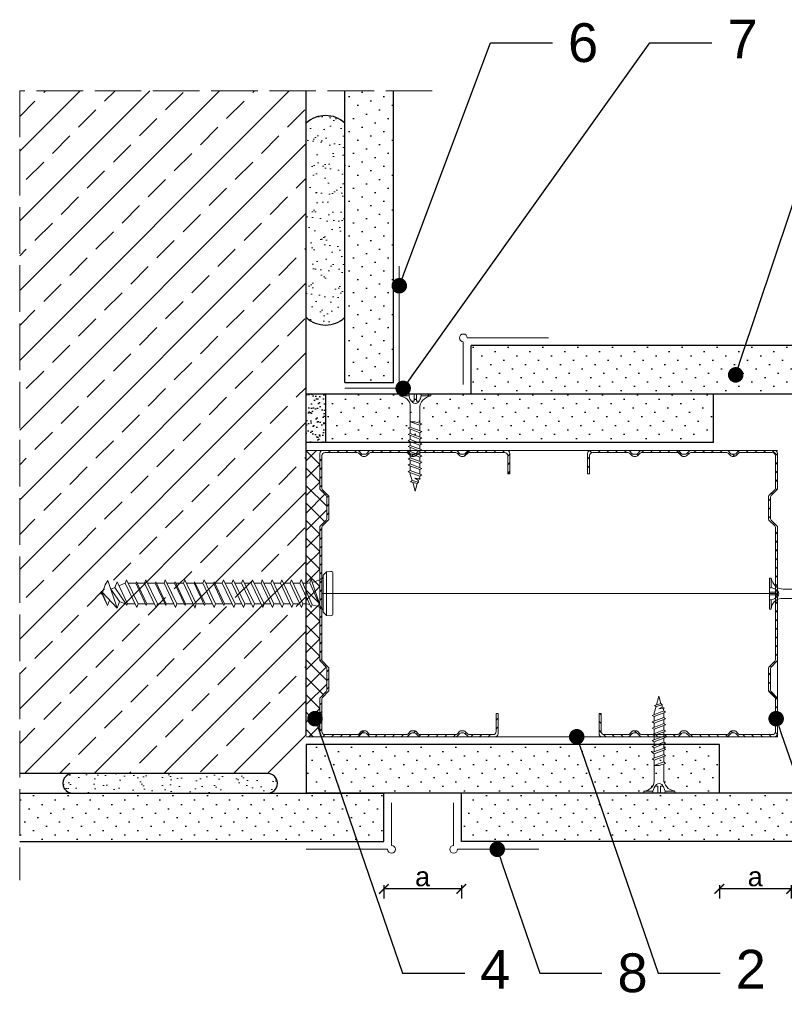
# Model space of a CAD drawing. Header units: millimetres. Extents: x 1776 to 2793, y 1041 to 1933.
# Tile 8 of 9: x 2452 to 2649, y 1679 to 1933. Entities that reach past the tile are written whole.
import ezdxf
from ezdxf import colors
from ezdxf.entities.mleader import LeaderData, LeaderLine
from ezdxf.math import Vec2, Vec3

# ---------------------------------------------------------------- set-up
doc = ezdxf.new("R2010")
doc.units = ezdxf.units.MM
doc.linetypes.add('ACAD_ISO02W100', pattern=[15, 12, -3])
for name, color, linetype, lineweight in [('_ISOVER WELNA', 7, 'BATTING', 9), ('_RIGIPS AKCESORIA', 7, 'Continuous', 18), ('_RIGIPS G-K', 7, 'Continuous', 25), ('_RIGIPS PROFIL', 7, 'Continuous', 18), ('KRESKOWANIE', 7, 'Continuous', 9), ('OPISY', 7, 'Continuous', 9), ('PRZERYWANA', 7, 'ACAD_ISO02W100', 9), ('WYMIARY', 7, 'Continuous', 25)]:
    doc.layers.add(name, color=color, linetype=linetype, lineweight=lineweight)
doc.styles.get("Standard").update_dxf_attribs({"font": 'arial.ttf'})
doc.linetypes.add('BATTING', pattern='A,0.00254,-2.54,[134,ltypeshp.shx,S=2.54,R=0,X=-2.54,Y=0],-5.08,[134,ltypeshp.shx,S=2.54,R=180,X=2.54,Y=0],-2.54', length=10.16254)
doc.dimstyles.new('ISO-25', dxfattribs={"dimtxt": 5, "dimasz": 2.5, "dimexe": 2.5, "dimexo": 0.625, "dimtad": 1, "dimtxsty": 'Standard', "dimblk": 'ARCHTICK', "dimcen": 2.5, "dimadec": 0, "dimazin": 0, "dimtfac": 1, "dimtmove": 0, "dimatfit": 3, "dimfxl": 1, "dimfxlon": 1, "dimarcsym": 0})
pattern_1 = [(315, (165.0837, 0), (3.367596, 1.122532), [0, -3.175])]

# ---------------------------------------------------------------- blocks, each defined once
blk = doc.blocks.new('CW 75 ULTRASTIL')
h = blk.add_hatch()
h.set_pattern_fill('ANSI31', color=256, scale=0.5, style=0)
h.paths.add_polyline_path([(106.07, 103.31, -0.414214), (106.87, 104.11), (115.19, 104.11, -0.198912), (115.55, 103.96), (116.25, 103.25, 0.198912), (116.61, 103.11), (117.19, 103.11, 0.198912), (117.55, 103.25), (118.25, 103.96, -0.198912), (118.61, 104.11), (127.89, 104.11, -0.198912), (128.25, 103.96), (128.95, 103.25, 0.198912), (129.31, 103.11), (129.89, 103.11, 0.198912), (130.25, 103.25), (130.95, 103.96, -0.198912), (131.31, 104.11), (140.59, 104.11, -0.198912), (140.95, 103.96), (141.65, 103.25, 0.198912), (142.01, 103.11), (142.59, 103.11, 0.198912), (142.95, 103.25), (143.65, 103.96, -0.198912), (144.01, 104.11), (153.17, 104.11, -0.414214), (153.97, 103.31), (153.97, 98.66), (154.52, 98.66), (154.52, 103.86, 0.414214), (153.72, 104.66), (144.01, 104.66, 0.198912), (143.65, 104.51), (142.95, 103.8, -0.198912), (142.59, 103.66), (142.01, 103.66, -0.198912), (141.65, 103.8), (140.95, 104.51, 0.198912), (140.59, 104.66), (131.31, 104.66, 0.198912), (130.95, 104.51), (130.25, 103.8, -0.198912), (129.89, 103.66), (129.31, 103.66, -0.198912), (128.95, 103.8), (128.25, 104.51, 0.198912), (127.89, 104.66), (118.61, 104.66, 0.198912), (118.25, 104.51), (117.55, 103.8, -0.198912), (117.19, 103.66), (116.61, 103.66, -0.198912), (116.25, 103.8), (115.55, 104.51, 0.198912), (115.19, 104.66), (106.32, 104.66, 0.414214), (105.52, 103.86), (105.52, 94.86, 0.198912), (105.67, 94.51), (107.17, 93, -0.198912), (107.32, 92.65), (107.32, 87.06, -0.198912), (107.17, 86.71), (105.67, 85.2, 0.198912), (105.52, 84.85), (105.52, 50.66, 0.198912), (105.67, 50.31), (107.17, 48.8, -0.198912), (107.32, 48.45), (107.32, 42.86, -0.198912), (107.17, 42.51), (105.67, 41, 0.198912), (105.52, 40.65), (105.52, 31.66, 0.414214), (106.32, 30.86), (115.19, 30.86, 0.198912), (115.55, 31), (116.25, 31.71, -0.198912), (116.61, 31.86), (117.19, 31.86, -0.198912), (117.55, 31.71), (118.25, 31, 0.198912), (118.61, 30.86), (127.89, 30.86, 0.198912), (128.25, 31), (128.95, 31.71, -0.198912), (129.31, 31.86), (129.89, 31.86, -0.198912), (130.25, 31.71), (130.95, 31, 0.198912), (131.31, 30.86), (140.59, 30.86, 0.198912), (140.95, 31), (141.65, 31.71, -0.198912), (142.01, 31.86), (142.59, 31.86, -0.198912), (142.95, 31.71), (143.65, 31, 0.198912), (144.01, 30.86), (150.72, 30.86, 0.414214), (151.52, 31.66), (151.52, 36.86), (150.97, 36.86), (150.97, 32.21, -0.414214), (150.17, 31.41), (144.01, 31.41, -0.198912), (143.65, 31.55), (142.95, 32.26, 0.198912), (142.59, 32.41), (142.01, 32.41, 0.198912), (141.65, 32.26), (140.95, 31.55, -0.198912), (140.59, 31.41), (131.31, 31.41, -0.198912), (130.95, 31.55), (130.25, 32.26, 0.198912), (129.89, 32.41), (129.31, 32.41, 0.198912), (128.95, 32.26), (128.25, 31.55, -0.198912), (127.89, 31.41), (118.61, 31.41, -0.198912), (118.25, 31.55), (117.55, 32.26, 0.198912), (117.19, 32.41), (116.61, 32.41, 0.198912), (116.25, 32.26), (115.55, 31.55, -0.198912), (115.19, 31.41), (106.87, 31.41, -0.414214), (106.07, 32.21), (106.07, 40.65, -0.198912), (106.22, 41), (107.72, 42.51, 0.198912), (107.87, 42.86), (107.87, 48.45, 0.198912), (107.72, 48.8), (106.22, 50.31, -0.198912), (106.07, 50.66), (106.07, 84.85, -0.198912), (106.22, 85.2), (107.72, 86.71, 0.198912), (107.87, 87.06), (107.87, 92.65, 0.198912), (107.72, 93), (106.22, 94.51, -0.198912), (106.07, 94.86)])
at = {"layer": '_RIGIPS PROFIL'}
for p, q in [((115.19, 104.66), (106.32, 104.66)), ((115.19, 104.11), (106.87, 104.11)), ((115.55, 104.51), (116.25, 103.8)), ((118.25, 104.51), (117.55, 103.8)), ((127.89, 104.66), (118.61, 104.66)), ((127.89, 104.11), (118.61, 104.11)), ((128.25, 104.51), (128.95, 103.8)), ((130.95, 104.51), (130.25, 103.8)), ((131.31, 104.66), (140.59, 104.66)), ((131.31, 104.11), (140.59, 104.11)), ((140.95, 104.51), (141.65, 103.8)), ((143.65, 104.51), (142.95, 103.8)), ((153.72, 104.66), (144.01, 104.66)), ((153.17, 104.11), (144.01, 104.11)), ((105.52, 103.86), (105.52, 94.86)), ((106.07, 103.31), (106.07, 94.86)), ((115.55, 103.96), (116.25, 103.25)), ((117.19, 103.66), (116.61, 103.66)), ((117.19, 103.11), (116.61, 103.11)), ((118.25, 103.96), (117.55, 103.25)), ((128.25, 103.96), (128.95, 103.25)), ((129.89, 103.66), (129.31, 103.66)), ((129.89, 103.11), (129.31, 103.11)), ((130.95, 103.96), (130.25, 103.25)), ((140.95, 103.96), (141.65, 103.25)), ((142.59, 103.66), (142.01, 103.66)), ((142.59, 103.11), (142.01, 103.11)), ((143.65, 103.96), (142.95, 103.25)), ((153.97, 98.66), (153.97, 103.31)), ((154.52, 98.66), (154.52, 103.86)), ((153.97, 98.66), (154.52, 98.66)), ((107.17, 93), (105.67, 94.51)), ((107.72, 93), (106.22, 94.51)), ((107.32, 92.65), (107.32, 87.06)), ((107.87, 92.65), (107.87, 87.06)), ((107.17, 86.71), (105.67, 85.2)), ((107.72, 86.71), (106.22, 85.2)), ((105.52, 84.85), (105.52, 50.66)), ((106.07, 84.85), (106.07, 50.66)), ((107.17, 48.8), (105.67, 50.31)), ((107.72, 48.8), (106.22, 50.31)), ((107.32, 42.86), (107.32, 48.45)), ((107.87, 42.86), (107.87, 48.45)), ((105.52, 31.66), (105.52, 40.65)), ((107.17, 42.51), (105.67, 41)), ((106.07, 32.21), (106.07, 40.65)), ((107.72, 42.51), (106.22, 41)), ((150.97, 36.86), (150.97, 32.21)), ((150.97, 36.86), (151.52, 36.86)), ((151.52, 36.86), (151.52, 31.66)), ((115.19, 30.86), (106.32, 30.86)), ((115.19, 31.41), (106.87, 31.41)), ((115.55, 31.55), (116.25, 32.26)), ((115.55, 31), (116.25, 31.71)), ((117.19, 32.41), (116.61, 32.41)), ((117.19, 31.86), (116.61, 31.86)), ((118.25, 31.55), (117.55, 32.26)), ((118.25, 31), (117.55, 31.71)), ((127.89, 31.41), (118.61, 31.41)), ((127.89, 30.86), (118.61, 30.86)), ((128.25, 31.55), (128.95, 32.26)), ((128.25, 31), (128.95, 31.71)), ((129.89, 32.41), (129.31, 32.41)), ((129.89, 31.86), (129.31, 31.86)), ((130.95, 31.55), (130.25, 32.26)), ((130.95, 31), (130.25, 31.71)), ((131.31, 31.41), (140.59, 31.41)), ((131.31, 30.86), (140.59, 30.86)), ((140.95, 31.55), (141.65, 32.26)), ((140.95, 31), (141.65, 31.71)), ((142.59, 32.41), (142.01, 32.41)), ((142.59, 31.86), (142.01, 31.86)), ((143.65, 31.55), (142.95, 32.26)), ((143.65, 31), (142.95, 31.71)), ((150.17, 31.41), (144.01, 31.41)), ((150.72, 30.86), (144.01, 30.86))]:
    blk.add_line(p, q, dxfattribs=at)
for centre, radius, start, end in [((106.32, 103.86), 0.8, 90, 180), ((106.87, 103.31), 0.8, 90, 180), ((115.19, 104.16), 0.5, 45, 90), ((115.19, 103.61), 0.5, 45, 90), ((118.61, 104.16), 0.5, 90, 135), ((118.61, 103.61), 0.5, 90, 135), ((127.89, 104.16), 0.5, 45, 90), ((127.89, 103.61), 0.5, 45, 90), ((131.31, 104.16), 0.5, 90, 135), ((131.31, 103.61), 0.5, 90, 135), ((140.59, 104.16), 0.5, 45, 90), ((140.59, 103.61), 0.5, 45, 90), ((144.01, 104.16), 0.5, 90, 135), ((144.01, 103.61), 0.5, 90, 135), ((153.17, 103.31), 0.8, 0, 90), ((153.72, 103.86), 0.8, 0, 90), ((116.61, 104.16), 0.5, 225, 270), ((116.61, 103.61), 0.5, 225, 270), ((117.19, 104.16), 0.5, 270, 315), ((117.19, 103.61), 0.5, 270, 315), ((129.31, 104.16), 0.5, 225, 270), ((129.31, 103.61), 0.5, 225, 270), ((129.89, 104.16), 0.5, 270, 315), ((129.89, 103.61), 0.5, 270, 315), ((142.01, 104.16), 0.5, 225, 270), ((142.01, 103.61), 0.5, 225, 270), ((142.59, 104.16), 0.5, 270, 315), ((142.59, 103.61), 0.5, 270, 315), ((106.02, 94.86), 0.5, 180, 225), ((106.57, 94.86), 0.5, 180, 225), ((106.82, 92.65), 0.5, 0, 45), ((107.37, 92.65), 0.5, 0, 45), ((106.82, 87.06), 0.5, 315, 0), ((107.37, 87.06), 0.5, 315, 0), ((106.02, 84.85), 0.5, 135, 180), ((106.57, 84.85), 0.5, 135, 180), ((106.02, 50.66), 0.5, 180, 225), ((106.57, 50.66), 0.5, 180, 225), ((106.82, 48.45), 0.5, 0, 45), ((107.37, 48.45), 0.5, 0, 45), ((106.02, 40.65), 0.5, 135, 180), ((106.57, 40.65), 0.5, 135, 180), ((106.82, 42.86), 0.5, 315, 0), ((107.37, 42.86), 0.5, 315, 0), ((106.32, 31.66), 0.8, 180, 270), ((106.87, 32.21), 0.8, 180, 270), ((115.19, 31.91), 0.5, 270, 315), ((115.19, 31.36), 0.5, 270, 315), ((116.61, 31.91), 0.5, 90, 135), ((116.61, 31.36), 0.5, 90, 135), ((117.19, 31.91), 0.5, 45, 90), ((117.19, 31.36), 0.5, 45, 90), ((118.61, 31.91), 0.5, 225, 270), ((118.61, 31.36), 0.5, 225, 270), ((127.89, 31.91), 0.5, 270, 315), ((127.89, 31.36), 0.5, 270, 315), ((129.31, 31.91), 0.5, 90, 135), ((129.31, 31.36), 0.5, 90, 135), ((129.89, 31.91), 0.5, 45, 90), ((129.89, 31.36), 0.5, 45, 90), ((131.31, 31.91), 0.5, 225, 270), ((131.31, 31.36), 0.5, 225, 270), ((140.59, 31.91), 0.5, 270, 315), ((140.59, 31.36), 0.5, 270, 315), ((142.01, 31.91), 0.5, 90, 135), ((142.01, 31.36), 0.5, 90, 135), ((142.59, 31.91), 0.5, 45, 90), ((142.59, 31.36), 0.5, 45, 90), ((144.01, 31.91), 0.5, 225, 270), ((144.01, 31.36), 0.5, 225, 270), ((150.17, 32.21), 0.8, 270, 0), ((150.72, 31.66), 0.8, 270, 0)]:
    blk.add_arc(centre, radius, start, end, dxfattribs=at)
blk = doc.blocks.new('TN 25')
at = {"layer": '_RIGIPS AKCESORIA'}
for p, q in [((0, -0.84), (0, 7.16)), ((0, 7.16), (0.46, 7.16)), ((0.46, 7.16), (0.46, 4.78)), ((0.46, 4.78), (0, 4.78)), ((0, 3.5), (1.77, 3.5)), ((0, 2.83), (1.77, 2.83)), ((1.77, 3.5), (1.77, 4.2)), ((1.77, 2.83), (1.77, 2.18)), ((3.02, 4.46), (8.47, 4.46)), ((7.12, 4.46), (7.12, 3.18)), ((8.03, 2.01), (7.12, 4.46)), ((7.12, 3.18), (7.65, 1.53)), ((8.47, 4.46), (8.79, 5)), ((9.61, 1.51), (8.47, 4.46)), ((8.79, 5), (9.93, 2.01)), ((9, 4.46), (10.1, 4.46)), ((10.1, 4.46), (10.41, 5)), ((11.23, 1.51), (10.1, 4.46)), ((10.41, 5), (11.56, 2.01)), ((10.62, 4.46), (11.67, 4.46)), ((11.67, 4.46), (11.99, 5)), ((12.81, 1.51), (11.67, 4.46)), ((11.99, 5), (13.14, 2.01)), ((12.2, 4.46), (13.21, 4.46)), ((13.21, 4.46), (13.52, 5)), ((14.34, 1.51), (13.21, 4.46)), ((13.52, 5), (14.67, 2.01)), ((13.73, 4.46), (14.8, 4.46)), ((14.8, 4.46), (15.12, 5)), ((15.94, 1.51), (14.8, 4.46)), ((15.12, 5), (16.26, 2.01)), ((15.33, 4.46), (16.42, 4.46)), ((16.42, 4.46), (16.73, 5)), ((17.55, 1.51), (16.42, 4.46)), ((16.73, 5), (17.88, 2.01)), ((16.94, 4.46), (17.99, 4.46)), ((17.99, 4.46), (18.31, 5)), ((19.13, 1.51), (17.99, 4.46)), ((18.31, 5), (19.45, 2.01)), ((18.52, 4.46), (19.68, 4.46)), ((19.68, 4.46), (20, 5)), ((20.82, 1.51), (19.68, 4.46)), ((20, 5), (21.14, 2.01)), ((20.21, 4.46), (20.7, 4.46)), ((20.7, 4.46), (22.28, 3.98)), ((21.85, 1.83), (21.67, 3.28)), ((21.67, 3.28), (22.14, 2.4)), ((22.28, 3.98), (22.56, 4.37)), ((22.7, 2.36), (22.28, 3.98)), ((22.56, 4.37), (23.03, 2.71)), ((23.03, 2.71), (22.7, 2.36)), ((22.71, 3.85), (25, 3.24)), ((25, 3.24), (23.03, 2.71)), ((0.46, 1.64), (0, 1.64)), ((0.46, -0.84), (0.46, 1.64)), ((7.49, 2.01), (3.55, 2.01)), ((7.65, 1.53), (8.03, 2.01)), ((9.41, 2.01), (8.03, 2.01)), ((9.93, 2.01), (9.61, 1.51)), ((11.04, 2.01), (9.93, 2.01)), ((11.56, 2.01), (11.23, 1.51)), ((12.61, 2.01), (11.56, 2.01)), ((13.14, 2.01), (12.81, 1.51)), ((14.15, 2.01), (13.14, 2.01)), ((14.67, 2.01), (14.34, 1.51)), ((15.74, 2.01), (14.67, 2.01)), ((16.26, 2.01), (15.94, 1.51)), ((17.36, 2.01), (16.26, 2.01)), ((17.88, 2.01), (17.55, 1.51)), ((18.93, 2.01), (17.88, 2.01)), ((19.45, 2.01), (19.13, 1.51)), ((19.45, 2.01), (20.62, 2.01)), ((21.14, 2.01), (20.82, 1.51)), ((21.14, 2.01), (21.81, 2.12)), ((22.14, 2.4), (21.85, 1.83)), ((22.7, 2.36), (22.14, 2.4)), ((0, -0.84), (0.46, -0.84))]:
    blk.add_line(p, q, dxfattribs=at)
for centre, major_axis, ratio, start_param, end_param in [((3.09, 7.67), (0.17, 3.2), 0.826134, 1.773653, 3.180586), ((-0.04, 0.9), (0, 3.93), 0.848176, -0.720942, -0.151112), ((1.66, 3.18), (0, 0.895), 0.848176, -1.552777, -0.720942), ((1.66, 3.18), (0, 0.895), 0.848176, 3.862535, 4.730408), ((3.37, -1.57), (0.28, 3.57), 0.832181, 0.035984, 1.430787), ((-2.73, 15.91), (0, 14.76), 0.848176, 3.399396, 3.475072), ((0.59, 4.62), (0, 2.81), 0.848176, 3.475072, 3.862535)]:
    blk.add_ellipse(centre, major_axis=major_axis, ratio=ratio, start_param=start_param, end_param=end_param, dxfattribs=at)
blk = doc.blocks.new('polnaroznik')
at = {"layer": '_RIGIPS AKCESORIA'}
for p, q in [((430.5, 56.15), (451.5, 56.15)), ((429.5, 44.15), (429.5, 55.15))]:
    blk.add_line(p, q, dxfattribs=at)
blk.add_arc((429.5, 56.15), 1, 0, 270, dxfattribs=at)
blk = doc.blocks.new('kolek beton 65')
at = {"layer": '_RIGIPS AKCESORIA'}
for p, q in [((-67.81, -931.28), (-68.91, -931.37)), ((-125.3, -933.58), (-125.96, -934.72)), ((-122.91, -940.73), (-125.3, -933.58)), ((-120.48, -933.42), (-120.81, -934.33)), ((-117.51, -939.63), (-120.48, -933.42)), ((-115.48, -933.42), (-115.81, -934.33)), ((-112.51, -939.63), (-115.48, -933.42)), ((-110.48, -933.42), (-110.81, -934.33)), ((-110.48, -933.42), (-110.81, -934.33)), ((-107.51, -939.63), (-110.48, -933.42)), ((-105.48, -933.42), (-105.81, -934.33)), ((-102.51, -939.63), (-105.48, -933.42)), ((-100.48, -933.42), (-100.81, -934.33)), ((-97.51, -939.63), (-100.48, -933.42)), ((-95.48, -933.42), (-95.81, -934.33)), ((-92.51, -939.63), (-95.48, -933.42)), ((-92.98, -933.42), (-93.31, -934.33)), ((-90.01, -939.63), (-92.98, -933.42)), ((-90.48, -933.42), (-90.81, -934.33)), ((-87.51, -939.63), (-90.48, -933.42)), ((-87.98, -933.42), (-88.31, -934.33)), ((-85.01, -939.63), (-87.98, -933.42)), ((-85.48, -933.42), (-85.81, -934.33)), ((-82.51, -939.63), (-85.48, -933.42)), ((-82.98, -933.42), (-83.31, -934.33)), ((-80.01, -939.63), (-82.98, -933.42)), ((-80.48, -933.42), (-80.81, -934.33)), ((-77.51, -939.63), (-80.48, -933.42)), ((-77.98, -933.42), (-78.31, -934.33)), ((-75.01, -939.63), (-77.98, -933.42)), ((-75.47, -933.37), (-75.81, -934.33)), ((-75.47, -933.37), (-72.61, -939.89)), ((-72.91, -933.23), (-73.27, -934.2)), ((-70.43, -940.67), (-72.91, -933.23)), ((-68.91, -931.37), (-69.76, -932.23)), ((-69.76, -932.23), (-69.76, -941.73)), ((-68.91, -942.59), (-68.91, -931.37)), ((-67.26, -942.18), (-67.26, -931.78)), ((-126.91, -936.37), (-127.26, -936.98)), ((-125.41, -940.08), (-126.91, -936.37)), ((-125.96, -934.72), (-126.69, -936.74)), ((-123.47, -935.41), (-124.54, -935.85)), ((-122.3, -939.04), (-124.54, -935.85)), ((-122.93, -933.94), (-123.47, -935.41)), ((-123.47, -935.41), (-120.37, -939.96)), ((-120.25, -939.63), (-122.93, -933.94)), ((-120.86, -934.33), (-122.44, -934.98)), ((-120.81, -934.33), (-120.86, -934.33)), ((-117.85, -940.54), (-120.81, -934.33)), ((-118.08, -934.33), (-120.05, -934.33)), ((-117.93, -933.94), (-118.08, -934.33)), ((-118.08, -934.33), (-115.39, -940.02)), ((-115.25, -939.63), (-117.93, -933.94)), ((-115.81, -934.33), (-117.73, -934.33)), ((-112.85, -940.54), (-115.81, -934.33)), ((-113.08, -934.33), (-115.05, -934.33)), ((-112.93, -933.94), (-113.08, -934.33)), ((-113.08, -934.33), (-110.39, -940.02)), ((-110.25, -939.63), (-112.93, -933.94)), ((-110.81, -934.33), (-112.73, -934.33)), ((-108.28, -939.63), (-110.81, -934.33)), ((-107.85, -940.54), (-110.81, -934.33)), ((-108.08, -934.33), (-110.05, -934.33)), ((-107.51, -939.63), (-110.05, -934.33)), ((-107.93, -933.94), (-108.08, -934.33)), ((-108.08, -934.33), (-105.39, -940.02)), ((-105.25, -939.63), (-107.93, -933.94)), ((-105.81, -934.33), (-107.73, -934.33)), ((-102.85, -940.54), (-105.81, -934.33)), ((-103.08, -934.33), (-105.05, -934.33)), ((-102.93, -933.94), (-103.08, -934.33)), ((-103.08, -934.33), (-100.39, -940.02)), ((-100.25, -939.63), (-102.93, -933.94)), ((-100.81, -934.33), (-102.73, -934.33)), ((-97.85, -940.54), (-100.81, -934.33)), ((-98.08, -934.33), (-100.05, -934.33)), ((-97.93, -933.94), (-98.08, -934.33)), ((-98.08, -934.33), (-95.39, -940.02)), ((-95.25, -939.63), (-97.93, -933.94)), ((-95.81, -934.33), (-97.73, -934.33)), ((-92.85, -940.54), (-95.81, -934.33)), ((-93.31, -934.33), (-95.05, -934.33)), ((-90.35, -940.54), (-93.31, -934.33)), ((-90.81, -934.33), (-92.55, -934.33)), ((-87.85, -940.54), (-90.81, -934.33)), ((-88.31, -934.33), (-90.05, -934.33)), ((-85.35, -940.54), (-88.31, -934.33)), ((-85.81, -934.33), (-87.55, -934.33)), ((-82.85, -940.54), (-85.81, -934.33)), ((-83.31, -934.33), (-85.05, -934.33)), ((-80.35, -940.54), (-83.31, -934.33)), ((-80.81, -934.33), (-82.55, -934.33)), ((-77.85, -940.54), (-80.81, -934.33)), ((-80.05, -934.33), (-78.31, -934.33)), ((-75.35, -940.54), (-78.31, -934.33)), ((-75.81, -934.33), (-77.55, -934.33)), ((-72.85, -940.54), (-75.81, -934.33)), ((-73.27, -934.2), (-70.43, -940.67)), ((-126.9, -936.83), (-127.26, -936.98)), ((-126.72, -937.2), (-127.26, -936.98)), ((-127.02, -936.57), (-125.7, -939.37)), ((-126.69, -936.74), (-126.75, -936.77)), ((-126.69, -936.74), (-122.91, -940.73)), ((-124.89, -938.64), (-125.41, -940.08)), ((-122.3, -939.04), (-122.91, -940.73)), ((-120.86, -939.63), (-122.3, -939.04)), ((-120.6, -939.63), (-120.86, -939.63)), ((-120.25, -939.63), (-120.37, -939.96)), ((-118.28, -939.63), (-120.25, -939.63)), ((-117.51, -939.63), (-117.85, -940.54)), ((-115.58, -939.63), (-117.51, -939.63)), ((-115.25, -939.63), (-115.39, -940.02)), ((-113.28, -939.63), (-115.25, -939.63)), ((-112.51, -939.63), (-112.85, -940.54)), ((-110.6, -939.63), (-112.51, -939.63)), ((-110.25, -939.63), (-110.39, -940.02)), ((-108.28, -939.63), (-110.25, -939.63)), ((-107.51, -939.63), (-107.85, -940.54)), ((-107.51, -939.63), (-107.85, -940.54)), ((-105.6, -939.63), (-107.51, -939.63)), ((-105.25, -939.63), (-105.39, -940.02)), ((-103.28, -939.63), (-105.25, -939.63)), ((-102.51, -939.63), (-102.91, -940.73)), ((-100.6, -939.63), (-102.51, -939.63)), ((-100.25, -939.63), (-100.41, -940.08)), ((-98.28, -939.63), (-100.25, -939.63)), ((-97.51, -939.63), (-97.85, -940.54)), ((-95.6, -939.63), (-97.51, -939.63)), ((-95.25, -939.63), (-95.39, -940.02)), ((-93.28, -939.63), (-95.25, -939.63)), ((-92.51, -939.63), (-92.85, -940.54)), ((-90.78, -939.63), (-92.51, -939.63)), ((-90.01, -939.63), (-90.35, -940.54)), ((-88.28, -939.63), (-90.01, -939.63)), ((-87.51, -939.63), (-87.85, -940.54)), ((-85.78, -939.63), (-87.51, -939.63)), ((-85.01, -939.63), (-85.35, -940.54)), ((-83.28, -939.63), (-85.01, -939.63)), ((-82.51, -939.63), (-82.85, -940.54)), ((-80.78, -939.63), (-82.51, -939.63)), ((-80.01, -939.63), (-80.35, -940.54)), ((-78.28, -939.63), (-80.01, -939.63)), ((-77.51, -939.63), (-77.85, -940.54)), ((-77.51, -939.63), (-75.78, -939.63)), ((-75.01, -939.63), (-75.35, -940.54)), ((-72.61, -939.89), (-72.85, -940.54)), ((-68.91, -942.59), (-69.76, -941.73)), ((-67.81, -942.68), (-68.91, -942.59))]:
    blk.add_line(p, q, dxfattribs=at)
for centre, radius, start, end in [((-67.76, -931.78), 0.5, 0, 95), ((-74.88, -924.33), 10, 282.9916, 297.2521), ((-70.76, -932.33), 1, 297.387, 0.1192), ((-74.88, -924.33), 10, 269.0428, 279.2887), ((-74.88, -949.63), 10, 80.5289, 90.7633), ((-74.88, -949.63), 10, 62.7479, 76.8682), ((-70.76, -941.63), 1, 359.8807, 62.6128), ((-67.76, -942.18), 0.5, 265, 360)]:
    blk.add_arc(centre, radius, start, end, dxfattribs=at)
blk = doc.blocks.new('_ArchTick')
at = {"color": 0, "linetype": 'ByBlock', "const_width": 0.15}
blk.add_lwpolyline([(-0.5, -0.5), (0.5, 0.5)], dxfattribs=at)
blk = doc.blocks.new('*D21')
at = {"layer": 'Defpoints', "color": 0, "transparency": 16777216}
for p in [(2545.36, 1733.87), (2565.36, 1733.87), (2545.36, 1709.15)]:
    blk.add_point(p, dxfattribs=at)
at = {"layer": 'WYMIARY', "color": 0, "lineweight": -2, "transparency": 16777216}
for p, q in [((2545.36, 1710.15), (2545.36, 1706.65)), ((2565.36, 1709.15), (2545.36, 1709.15)), ((2565.36, 1710.15), (2565.36, 1706.65))]:
    blk.add_line(p, q, dxfattribs=at)
at = {"layer": 'WYMIARY', "color": 0, "lineweight": -2, "transparency": 16777216, "xscale": 2.5, "yscale": 2.5, "zscale": 2.5, "rotation": 180}
blk.add_blockref('_ArchTick', (2545.36, 1709.15), dxfattribs=at)
at = {"layer": 'WYMIARY', "color": 0, "lineweight": -2, "transparency": 16777216, "xscale": 2.5, "yscale": 2.5, "zscale": 2.5}
blk.add_blockref('_ArchTick', (2565.36, 1709.15), dxfattribs=at)
at = {"layer": 'WYMIARY', "color": 0, "transparency": 16777216, "insert": (2555.36, 1712.31), "char_height": 5, "attachment_point": 5}
blk.add_mtext('a', dxfattribs=at)
blk = doc.blocks.new('_Dot')
at = {"color": 0, "linetype": 'ByBlock', "lineweight": -2}
blk.add_line((-0.5, 0), (-1, 0), dxfattribs=at)
at = {"color": 0, "linetype": 'ByBlock', "const_width": 0.5}
blk.add_lwpolyline([(-0.25, 0, 1), (0.25, 0, 1)], format="xyb", close=True, dxfattribs=at)
blk = doc.blocks.new('*D22')
at = {"layer": 'Defpoints', "color": 0, "transparency": 16777216}
for p in [(2650.36, 1735.87), (2631.86, 1733.87), (2631.86, 1709.15)]:
    blk.add_point(p, dxfattribs=at)
at = {"layer": 'WYMIARY', "color": 0, "lineweight": -2, "transparency": 16777216}
for p, q in [((2631.86, 1710.15), (2631.86, 1706.65)), ((2650.36, 1709.15), (2631.86, 1709.15)), ((2650.36, 1710.15), (2650.36, 1706.65))]:
    blk.add_line(p, q, dxfattribs=at)
at = {"layer": 'WYMIARY', "color": 0, "lineweight": -2, "transparency": 16777216, "xscale": 2.5, "yscale": 2.5, "zscale": 2.5, "rotation": 180}
blk.add_blockref('_ArchTick', (2631.86, 1709.15), dxfattribs=at)
at = {"layer": 'WYMIARY', "color": 0, "lineweight": -2, "transparency": 16777216, "xscale": 2.5, "yscale": 2.5, "zscale": 2.5}
blk.add_blockref('_ArchTick', (2650.36, 1709.15), dxfattribs=at)
at = {"layer": 'WYMIARY', "color": 0, "transparency": 16777216, "insert": (2641.11, 1712.31), "char_height": 5, "attachment_point": 5}
blk.add_mtext('a', dxfattribs=at)

msp = doc.modelspace()

# ---------------------------------------------------------------- hatches: boundary and pattern name
h = msp.add_hatch()
h.set_pattern_fill('ANSI33', color=256, scale=2, style=0)
h.set_pattern_definition([(45, (731.228, 358.591), (-8.980256, 8.980256), []), (45, (740.208, 358.591), (-8.980256, 8.980256), [6.35, -3.175])])
h.paths.add_polyline_path([(2525.356, 1914.866), (2451.503, 1914.866), (2451.503, 1738.866), (2515.356, 1738.866), (2525.356, 1748.866)])
at = {"layer": '_RIGIPS G-K'}
h = msp.add_hatch(dxfattribs=at)
h.set_pattern_fill('DOTS', color=256, scale=2, angle=225, style=0)
h.set_pattern_definition([(135, (940.1526, 3222.2174), (1.122532, 3.367596), [0, -3.175])])
h.paths.add_polyline_path([(2547.856, 1914.866), (2535.356, 1914.866), (2535.356, 1839.666), (2547.856, 1839.666)])
h = msp.add_hatch(dxfattribs=at)
h.set_pattern_fill('DOTS', color=256, scale=2, angle=-45, style=0)
h.set_pattern_definition(pattern_1)
h.paths.add_polyline_path([(2770.709, 1849.166), (2567.856, 1849.166), (2567.856, 1836.666), (2770.709, 1836.666)])
h = msp.add_hatch(dxfattribs=at)
h.set_pattern_fill('AR-SAND', color=256, scale=0.05, style=0)
h.set_pattern_definition([(322.5, (510.8192, 2927.0498), (-0.0800016, -2.4470662), [0, -1.9304, 0, -2.159, 0, -2.06375]), (352.5, (510.8192, 2927.0498), (2.2476164, -3.5841255), [0, -1.0414, 0, -1.7399, 0, -0.66675]), (32.5, (509.2571, 2927.0498), (3.9549619, -0.007186), [0, -0.635, 0, -2.286, 0, -2.9845]), (42.5, (509.257, 2927.05), (3.8177823, -1.1146466), [0, -0.3175, 0, -1.4986, 0, -1.7145])])
h.paths.add_polyline_path([(2525.356, 1824.166), (2530.356, 1824.166), (2530.356, 1836.666), (2525.356, 1836.666)])
h = msp.add_hatch(dxfattribs=at)
h.set_pattern_fill('DOTS', color=256, scale=2, angle=-45, style=0)
h.set_pattern_definition([(315, (618.2276, 250.3387), (3.367596, 1.122532), [0, -3.175])])
h.paths.add_polyline_path([(2630.356, 1836.666), (2528.856, 1836.666), (2528.856, 1824.166), (2630.356, 1824.166)])
h = msp.add_hatch(dxfattribs=at)
h.set_pattern_fill('DOTS', color=256, scale=2, angle=-45, style=0)
h.set_pattern_definition([(315, (619.7276, 223.5387), (3.367596, 1.122532), [0, -3.175])])
h.paths.add_polyline_path([(2631.856, 1746.366), (2525.356, 1746.366), (2525.356, 1733.866), (2631.856, 1733.866)])
h = msp.add_hatch(dxfattribs=at)
h.set_pattern_fill('DOTS', color=256, scale=2, angle=-45, style=0)
h.set_pattern_definition(pattern_1)
h.paths.add_polyline_path([(2451.503, 1733.866), (2451.503, 1721.366), (2545.356, 1721.366), (2545.356, 1733.866)])
h = msp.add_hatch(dxfattribs=at)
h.set_pattern_fill('DOTS', color=256, scale=2, angle=-45, style=0)
h.set_pattern_definition(pattern_1)
h.paths.add_polyline_path([(2770.709, 1733.866), (2565.356, 1733.866), (2565.356, 1721.366), (2770.709, 1721.366)])
at = {"layer": 'KRESKOWANIE'}
h = msp.add_hatch(dxfattribs=at)
h.set_pattern_fill('AR-SAND', color=256, scale=0.1, style=0)
h.set_pattern_definition([(322.5, (940.1526, 3222.2174), (-0.160003, -4.894132), [0, -3.8608, 0, -4.318, 0, -4.1275]), (352.5, (940.1526, 3222.2174), (4.495233, -7.16825), [0, -2.0828, 0, -3.4798, 0, -1.3335]), (32.5, (937.0284, 3222.2174), (7.909924, -0.014372), [0, -1.27, 0, -4.572, 0, -5.969]), (42.5, (937.0284, 3222.2174), (7.635565, -2.229293), [0, -0.635, 0, -2.9972, 0, -3.429])])
h.paths.add_polyline_path([(2535.356, 1856.466, -0.4), (2525.356, 1856.466), (2525.356, 1906.466, -0.4), (2535.356, 1906.466)])
h = msp.add_hatch(dxfattribs=at)
h.set_pattern_fill('ANSI37', color=256, style=0)
h.set_pattern_definition([(45, (580.1526, 745.3823), (-2.245064, 2.245064), []), (135, (580.1526, 745.3823), (-2.245064, -2.245064), [])])
h.paths.add_polyline_path([(2528.856, 1802.359, -0.1989124), (2529.002, 1802.713), (2530.51, 1804.22, 0.1989124), (2530.656, 1804.573), (2530.656, 1810.159, 0.1989124), (2530.51, 1810.513), (2529.002, 1812.02, -0.1989124), (2528.856, 1812.373), (2528.856, 1821.366, -0.4142136), (2529.656, 1822.166), (2525.356, 1822.166), (2525.356, 1748.366), (2529.656, 1748.366, -0.4142136), (2528.856, 1749.166), (2528.856, 1758.159, -0.1989124), (2529.002, 1758.513), (2530.51, 1760.02, 0.1989124), (2530.656, 1760.373), (2530.656, 1765.959, 0.1989124), (2530.51, 1766.313), (2529.002, 1767.82, -0.1989124), (2528.856, 1768.173)])
h = msp.add_hatch(dxfattribs=at)
h.set_pattern_fill('AR-SAND', color=256, scale=0.1, angle=90, style=0)
h.set_pattern_definition([(52.5, (1149.6046, 143.6627), (4.894132, -0.160003), [0, -3.8608, 0, -4.318, 0, -4.1275]), (82.5, (1149.6046, 143.663), (7.16825, 4.495233), [0, -2.0828, 0, -3.4798, 0, -1.3335]), (122.5, (1149.6046, 140.5385), (0.014372, 7.909924), [0, -1.27, 0, -4.572, 0, -5.969]), (132.5, (1149.6046, 140.5385), (2.229293, 7.635565), [0, -0.635, 0, -2.9972, 0, -3.429])])
edge = h.paths.add_edge_path()
edge.add_arc((2515.457, 1736.366), 2.502, 267.67905, 452.32095)
edge.add_line((2515.356, 1738.866), (2465.356, 1738.866))
edge.add_arc((2465.133, 1736.366), 2.51, 84.89758, 275.10242)
edge.add_line((2465.356, 1733.866), (2515.356, 1733.866))

# ---------------------------------------------------------------- linework, layer by layer
for p, q in [((2525.356, 1748.866), (2525.356, 1914.866)), ((2535.356, 1839.666), (2535.356, 1914.866)), ((2547.856, 1839.666), (2547.856, 1914.866))]:
    msp.add_line(p, q)
at = {"layer": '_ISOVER WELNA', "ltscale": 3.6}
msp.add_line((2646.306, 1785.266), (2529.406, 1785.266), dxfattribs=at)
at = {"layer": '_RIGIPS AKCESORIA'}
for p, q in [((2549.356, 1839.666), (2549.356, 1869.666)), ((2535.356, 1838.166), (2550.356, 1838.166))]:
    msp.add_line(p, q, dxfattribs=at)
at = {"layer": '_RIGIPS G-K'}
for p, q in [((2770.709, 1849.166), (2567.856, 1849.166)), ((2567.856, 1836.666), (2567.856, 1849.166)), ((2535.356, 1839.666), (2547.856, 1839.666)), ((2770.709, 1836.666), (2525.356, 1836.666)), ((2530.356, 1836.666), (2530.356, 1824.166)), ((2630.356, 1824.166), (2630.356, 1836.666)), ((2630.356, 1824.166), (2525.356, 1824.166)), ((2525.356, 1748.866), (2515.356, 1738.866)), ((2631.856, 1746.366), (2525.356, 1746.366)), ((2525.356, 1746.366), (2525.356, 1733.866)), ((2631.856, 1733.866), (2631.856, 1746.366)), ((2515.356, 1738.866), (2451.503, 1738.866)), ((2451.503, 1733.866), (2545.356, 1733.866)), ((2770.709, 1733.866), (2525.356, 1733.866)), ((2545.356, 1721.366), (2545.356, 1733.866)), ((2565.356, 1721.366), (2565.356, 1733.866)), ((2451.503, 1721.366), (2545.356, 1721.366)), ((2770.709, 1721.366), (2565.356, 1721.366))]:
    msp.add_line(p, q, dxfattribs=at)
for centre, radius, start, end in [((2530.356, 1901.216), 7.25, 46.39718, 133.60282), ((2530.356, 1861.716), 7.25, 226.39718, 313.60282), ((2465.133, 1736.366), 2.51, 84.89758, 275.10242), ((2515.457, 1736.366), 2.502, 267.67905, 92.32095)]:
    msp.add_arc(centre, radius, start, end, dxfattribs=at)
at = {"layer": '_RIGIPS PROFIL'}
for p, q in [((2525.356, 1822.166), (2646.856, 1822.166)), ((2646.856, 1748.366), (2646.856, 1797.166)), ((2525.356, 1748.366), (2646.856, 1748.366))]:
    msp.add_line(p, q, dxfattribs=at)
at = {"layer": 'KRESKOWANIE'}
msp.add_line((2451.503, 1733.866), (2563.702, 1733.866), dxfattribs=at)
at = {"layer": 'PRZERYWANA'}
for p, q in [((2451.503, 1914.866), (2451.503, 1711.366)), ((2557.856, 1914.866), (2451.503, 1914.866))]:
    msp.add_line(p, q, dxfattribs=at)

# ---------------------------------------------------------------- block references
at = {"layer": '_RIGIPS AKCESORIA'}
for name, p in [('polnaroznik', (2136.355, 1795.016)), ('kolek beton 65', (2599.524, 2722.246))]:
    msp.add_blockref(name, p, dxfattribs=at)
at = {"layer": '_RIGIPS AKCESORIA', "xscale": -1}
for name, p, rotation in [('TN 25', (2556.657, 1836.666), 90), ('TN 25', (2644.753, 1788.431), 180), ('polnaroznik', (2133.855, 1775.516), 180)]:
    msp.add_blockref(name, p, dxfattribs=dict(at, rotation=rotation))
at = {"layer": '_RIGIPS AKCESORIA'}
for name, p, rotation in [('TN 25', (2619.522, 1733.866), 90), ('polnaroznik', (2976.857, 1775.516), 180)]:
    msp.add_blockref(name, p, dxfattribs=dict(at, rotation=rotation))
at = {"layer": '_RIGIPS PROFIL'}
msp.add_blockref('CW 75 ULTRASTIL', (2423.336, 1717.509), dxfattribs=at)
at = {"layer": '_RIGIPS PROFIL', "xscale": -1}
msp.add_blockref('CW 75 ULTRASTIL', (2752.376, 1717.509), dxfattribs=at)

# ---------------------------------------------------------------- dimensions: what is measured, and where the dimension line sits
at = {"layer": 'WYMIARY'}
for base, p1, p2, picture, middle in [((2631.856, 1709.147), (2650.356, 1735.866), (2631.856, 1733.866), '*D22', (2641.106, 1712.312)), ((2545.356, 1709.147), (2565.356, 1733.866), (2545.356, 1733.866), '*D21', (2555.356, 1712.312))]:
    dim = msp.add_linear_dim(base=base, p1=p1, p2=p2, text='a', dimstyle='ISO-25', override={"dimtad": 3, "dimtmove": 2}, dxfattribs=at)
    dim.commit()
    dim.dimension.update_dxf_attribs({"geometry": picture, "text_midpoint": middle})

# ---------------------------------------------------------------- leaders
at = {"layer": 'OPISY'}
ml = msp.add_multileader_mtext('Standard', dxfattribs=at)
ml.set_content('6', color=256)
ml.set_leader_properties()
ml.set_arrow_properties(name='DOT')
ml.build(insert=Vec2(0, 0))
ctx = ml.context
ctx.base_point, ctx.char_height, ctx.landing_gap_size, ctx.plane_origin = Vec3(2588.855, 1927.172), 10, 4, Vec3(2396.267, 2070.832)
notes = []
notes.append((ctx, [(0, (1, 1, 0), (2572.855, 1927.172), (1, 0), 16, [(0, [(2549.356, 1864.603)], 0, [])])]))
ctx.mtext.insert, ctx.mtext.flow_direction = Vec3(2592.855, 1932.258), 5
ml = msp.add_multileader_mtext('Standard', dxfattribs=at)
ml.set_content('7', color=256)
ml.set_leader_properties()
ml.set_arrow_properties(name='DOT')
ml.build(insert=Vec2(0, 0))
ctx = ml.context
ctx.base_point, ctx.char_height, ctx.landing_gap_size, ctx.plane_origin = Vec3(2629.948, 1927.172), 10, 4, Vec3(2437.36, 2070.832)
notes.append((ctx, [(0, (1, 1, 0), (2613.948, 1927.172), (1, 0), 16, [(0, [(2550.356, 1838.166)], 0, [])])]))
ctx.mtext.insert, ctx.mtext.flow_direction = Vec3(2633.948, 1933.172), 5
ml = msp.add_multileader_mtext('Standard', dxfattribs=at)
ml.set_content('1', color=256)
ml.set_leader_properties()
ml.set_arrow_properties(name='DOT')
ml.build(insert=Vec2(0, 0))
ctx = ml.context
ctx.base_point, ctx.char_height, ctx.landing_gap_size, ctx.plane_origin = Vec3(2680.671, 1927.172), 10, 4, Vec3(2488.082, 2070.832)
notes.append((ctx, [(0, (1, 1, 0), (2664.671, 1927.172), (1, 0), 16, [(0, [(2636.082, 1841.637)], 0, [])])]))
ctx.mtext.insert, ctx.mtext.flow_direction = Vec3(2684.671, 1933.172), 5
ml = msp.add_multileader_mtext('Standard', dxfattribs=at)
ml.set_content('4', color=256)
ml.set_leader_properties()
ml.set_arrow_properties(name='DOT')
ml.build(insert=Vec2(0, 0))
ctx = ml.context
ctx.base_point, ctx.char_height, ctx.landing_gap_size, ctx.plane_origin = Vec3(2566.218, 1687.451), 10, 4, Vec3(2373.629, 1543.792)
notes.append((ctx, [(0, (1, 1, 0), (2550.218, 1687.451), (1, 0), 16, [(0, [(2527.621, 1753.024)], 0, [])])]))
ctx.mtext.insert, ctx.mtext.flow_direction = Vec3(2570.218, 1693.451), 5
ml = msp.add_multileader_mtext('Standard', dxfattribs=at)
ml.set_content('3', color=256)
ml.set_leader_properties()
ml.set_arrow_properties(name='DOT')
ml.build(insert=Vec2(0, 0))
ctx = ml.context
ctx.base_point, ctx.char_height, ctx.landing_gap_size, ctx.plane_origin = Vec3(2685.102, 1687.451), 10, 4, Vec3(2492.513, 1543.792)
notes.append((ctx, [(0, (1, 1, 0), (2669.102, 1687.451), (1, 0), 16, [(0, [(2646.505, 1753.024)], 0, [])])]))
ctx.mtext.insert, ctx.mtext.flow_direction = Vec3(2689.102, 1692.54), 5
ml = msp.add_multileader_mtext('Standard', dxfattribs=at)
ml.set_content('2', color=256)
ml.set_leader_properties()
ml.set_arrow_properties(name='DOT')
ml.build(insert=Vec2(0, 0))
ctx = ml.context
ctx.base_point, ctx.char_height, ctx.landing_gap_size, ctx.plane_origin = Vec3(2632.081, 1687.451), 10, 4, Vec3(2439.492, 1543.792)
notes.append((ctx, [(0, (1, 1, 0), (2616.081, 1687.451), (1, 0), 16, [(0, [(2595.09, 1748.366)], 0, [])])]))
ctx.mtext.insert, ctx.mtext.flow_direction = Vec3(2636.081, 1693.451), 5
ml = msp.add_multileader_mtext('Standard', dxfattribs=at)
ml.set_content('8', color=256)
ml.set_leader_properties()
ml.set_arrow_properties(name='DOT')
ml.build(insert=Vec2(0, 0))
ctx = ml.context
ctx.base_point, ctx.char_height, ctx.landing_gap_size, ctx.plane_origin = Vec3(2601.601, 1687.451), 10, 4, Vec3(2409.013, 1543.792)
notes.append((ctx, [(0, (1, 1, 0), (2585.601, 1687.451), (1, 0), 16, [(0, [(2574.604, 1719.366)], 0, [])])]))
ctx.mtext.insert, ctx.mtext.flow_direction = Vec3(2605.601, 1692.536), 5
for ctx, leaders in notes:
    for number, flags, end, landing, length, lines in leaders:
        leader = LeaderData()
        leader.index, (leader.has_last_leader_line, leader.has_dogleg_vector, leader.attachment_direction) = number, flags
        leader.last_leader_point, leader.dogleg_vector, leader.dogleg_length = Vec3(end), Vec3(landing), length
        for number, points, colour, breaks in lines:
            line = LeaderLine()
            line.index, line.vertices, line.color, line.breaks = number, Vec3.list(points), colors.encode_raw_color(colour), breaks
            leader.lines.append(line)
        ctx.leaders.append(leader)

doc.saveas('drawing.dxf')
